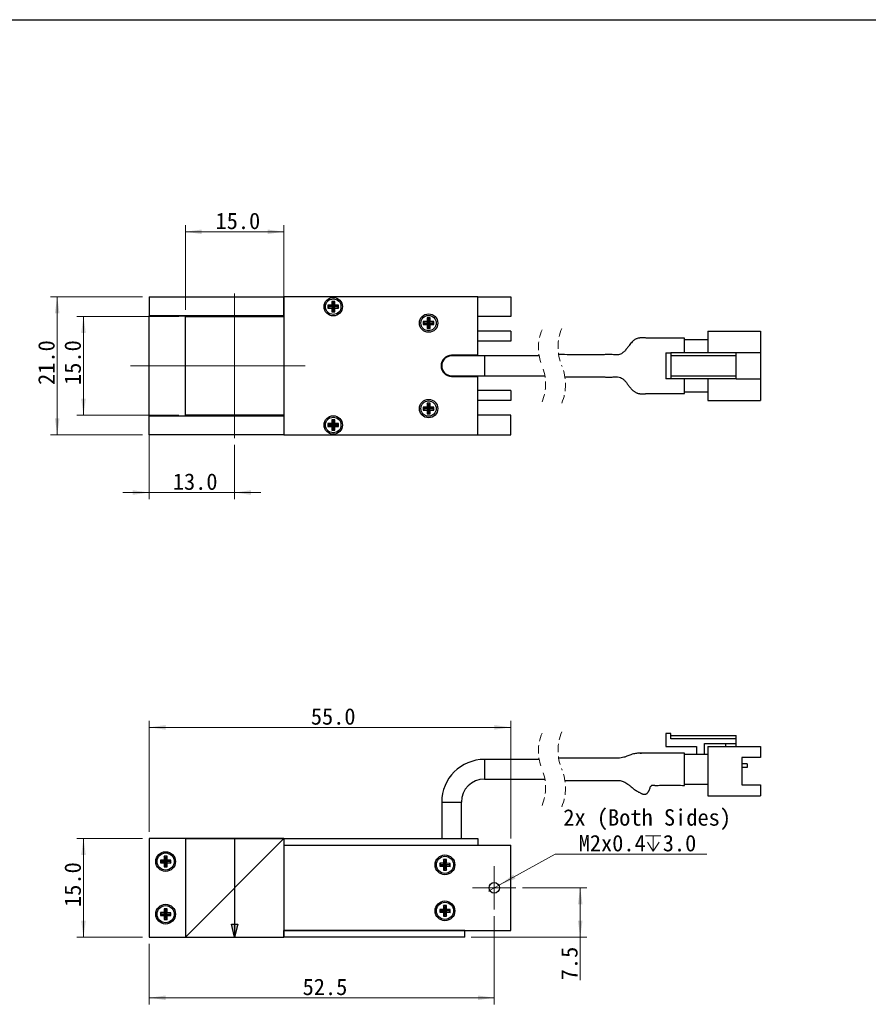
# Model space of a CAD drawing. Header units: millimetres. Extents: x 16 to 409, y 11 to 289.
# Tile 3 of 4: x 151 to 280, y 136 to 286. Entities that reach past the tile are written whole.
import ezdxf

# ---------------------------------------------------------------- set-up
doc = ezdxf.new("R2010")
doc.units = ezdxf.units.MM
for name, pattern in [('SLD-一點鏈線-(中心線)', [34.29, 30.48, -1.27, 1.27, -1.27]), ('SLD-實線', [0]), ('SLD-虛線-(隱匿輪廓線)', [1.905, 1.27, -0.635])]:
    doc.linetypes.add(name, pattern=pattern)
doc.layers.add('00_FORMAT', color=7, linetype='SLD-實線')
doc.styles.add('SLDTEXTSTYLE0', font='MSGOTHIC.TTC')
doc.dimstyles.new('SLDDIMSTYLE0', dxfattribs={"dimtxt": 2.5, "dimasz": 2.5, "dimexe": 0, "dimexo": 0.0625, "dimtad": 1, "dimdec": 1, "dimrnd": 1e-09, "dimzin": 4, "dimdsep": 46, "dimtxsty": 'SLDTEXTSTYLE0', "dimsah": 1, "dimcen": 0.09, "dimadec": 0, "dimazin": 1, "dimtfac": 1, "dimtdec": 1, "dimtofl": 0, "dimtmove": 0, "dimatfit": 3, "dimfxl": 1, "dimfrac": 2, "dimtolj": 1, "dimtzin": 12, "dimarcsym": 0})
doc.dimstyles.new('SLDDIMSTYLE1', dxfattribs={"dimtxt": 2.5, "dimasz": 2.5, "dimexe": 0, "dimexo": 0.0625, "dimtad": 1, "dimdec": 1, "dimrnd": 1e-09, "dimzin": 12, "dimdsep": 46, "dimtxsty": 'SLDTEXTSTYLE0', "dimsah": 1, "dimcen": 0.09, "dimadec": 0, "dimazin": 3, "dimtfac": 1, "dimtdec": 1, "dimtofl": 0, "dimtmove": 0, "dimatfit": 3, "dimfxl": 1, "dimfrac": 2, "dimtolj": 1, "dimtzin": 12, "dimarcsym": 0})
doc.dimstyles.new('SLDDIMSTYLE2', dxfattribs={"dimtxt": 2.5, "dimasz": 2.5, "dimexe": 0, "dimexo": 0.0625, "dimtad": 0, "dimtih": 1, "dimtoh": 1, "dimdec": 1, "dimrnd": 1e-09, "dimzin": 12, "dimdsep": 46, "dimtxsty": 'SLDTEXTSTYLE0', "dimblk1": 'NONE', "dimsah": 1, "dimcen": 0, "dimadec": 0, "dimazin": 3, "dimtfac": 1, "dimtdec": 1, "dimtmove": 0, "dimatfit": 3, "dimldrblk": 'NONE', "dimfxl": 1, "dimfrac": 2, "dimtolj": 1, "dimtzin": 12, "dimarcsym": 0})
doc.dimstyles.new('SLDDIMSTYLE3', dxfattribs={"dimtxt": 2.5, "dimasz": 2.5, "dimexe": 0, "dimexo": 0.0625, "dimtad": 1, "dimdec": 1, "dimrnd": 1e-09, "dimzin": 4, "dimdsep": 46, "dimtxsty": 'SLDTEXTSTYLE0', "dimsah": 1, "dimcen": 0.09, "dimadec": 0, "dimazin": 1, "dimtfac": 1, "dimtdec": 1, "dimtmove": 0, "dimatfit": 0, "dimfxl": 1, "dimfrac": 2, "dimtolj": 1, "dimtzin": 12, "dimarcsym": 0})

# ---------------------------------------------------------------- blocks, each defined once
blk = doc.blocks.new('SW_BROKEN_VIEW_0')
at = {"color": 0, "linetype": 'SLD-實線'}
for p, q in [((0, 0), (0, -15)), ((0, -15), (-0.5, -13)), ((-0.5, -13), (0.5, -13)), ((0.5, -13), (0, -15))]:
    blk.add_line(p, q, dxfattribs=at)
blk = doc.blocks.new('_D')
at = {"color": 7, "linetype": 'SLD-實線', "lineweight": 18}
for p, q in [((170.48, 162.45), (170.48, 179.36)), ((170.48, 178.36), (225.48, 178.36)), ((225.48, 161.45), (225.48, 179.36))]:
    blk.add_line(p, q, dxfattribs=at)
for points in [[(170.48, 178.36), (172.98, 178.01), (172.98, 178.71)], [(225.48, 178.36), (222.98, 178.71), (222.98, 178.01)]]:
    blk.add_solid(points, dxfattribs=at)
at = {"color": 7, "linetype": 'SLD-實線', "lineweight": 18, "insert": (195.07, 181.27), "char_height": 2.5, "attachment_point": 1, "style": 'SLDTEXTSTYLE0'}
blk.add_mtext('55.0', dxfattribs=at)
blk = doc.blocks.new('_D_1')
at = {"color": 7, "linetype": 'SLD-實線', "lineweight": 18}
for p, q in [((169.48, 161.45), (159.48, 161.45)), ((160.48, 161.45), (160.48, 146.45)), ((169.48, 146.45), (159.48, 146.45))]:
    blk.add_line(p, q, dxfattribs=at)
for points in [[(160.48, 161.45), (160.13, 158.95), (160.83, 158.95)], [(160.48, 146.45), (160.83, 148.95), (160.13, 148.95)]]:
    blk.add_solid(points, dxfattribs=at)
at = {"color": 7, "linetype": 'SLD-實線', "lineweight": 18, "insert": (157.58, 151.04), "char_height": 2.5, "attachment_point": 1, "rotation": 90, "style": 'SLDTEXTSTYLE0'}
blk.add_mtext('15.0', dxfattribs=at)
blk = doc.blocks.new('_D_2')
at = {"color": 7, "linetype": 'SLD-實線', "lineweight": 18}
for p, q in [((222.98, 149.65), (222.98, 136.23)), ((170.48, 145.45), (170.48, 136.23)), ((170.48, 137.23), (222.98, 137.23))]:
    blk.add_line(p, q, dxfattribs=at)
for points in [[(170.48, 137.23), (172.98, 136.88), (172.98, 137.58)], [(222.98, 137.23), (220.48, 137.58), (220.48, 136.88)]]:
    blk.add_solid(points, dxfattribs=at)
at = {"color": 7, "linetype": 'SLD-實線', "lineweight": 18, "insert": (193.82, 140.14), "char_height": 2.5, "attachment_point": 1, "style": 'SLDTEXTSTYLE0'}
blk.add_mtext('52.5', dxfattribs=at)
blk = doc.blocks.new('SW_SYMBOL_HOLE_DEPTH')
at = {"color": 0, "linetype": 'SLD-實線', "lineweight": 18}
for p, q in [((0, 875), (800, 875)), ((100, 555), (400, 75)), ((400, 875), (400, 75)), ((700, 555), (400, 75))]:
    blk.add_line(p, q, dxfattribs=at)
blk = doc.blocks.new('_D_3')
at = {"color": 7, "linetype": 'SLD-實線', "lineweight": 18}
for p, q in [((223.86, 154.44), (232.24, 159.09)), ((232.24, 159.09), (255.32, 159.09)), ((222.11, 153.46), (223.86, 154.44))]:
    blk.add_line(p, q, dxfattribs=at)
blk.add_solid([(223.86, 154.44), (226.21, 155.34), (225.87, 155.96)], dxfattribs=at)
at = {"color": 7, "linetype": 'SLD-實線', "lineweight": 18, "xscale": 0.0029090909, "yscale": 0.0029090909, "zscale": 0.0029090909}
blk.add_blockref('SW_SYMBOL_HOLE_DEPTH', (246.01, 159.3), dxfattribs=at)
at = {"color": 7, "linetype": 'SLD-實線', "lineweight": 18, "char_height": 2.5, "attachment_point": 1, "style": 'SLDTEXTSTYLE0'}
for s, insert in [('2x (Both Sides)', (233.49, 165.91)), ('M2x0.4', (235.82, 162)), ('3.0', (248.62, 162))]:
    blk.add_mtext(s, dxfattribs=dict(at, insert=insert))
blk = doc.blocks.new('_NONE')
blk = doc.blocks.new('_D_4')
at = {"color": 7, "linetype": 'SLD-實線', "lineweight": 18}
for p, q in [((227.28, 153.95), (237.06, 153.95)), ((236.06, 146.45), (236.06, 153.95)), ((219.48, 146.45), (237.06, 146.45)), ((236.06, 146.45), (236.06, 139.89))]:
    blk.add_line(p, q, dxfattribs=at)
for points in [[(236.06, 153.95), (235.71, 151.45), (236.41, 151.45)], [(236.06, 146.45), (236.41, 148.95), (235.71, 148.95)]]:
    blk.add_solid(points, dxfattribs=at)
at = {"color": 7, "linetype": 'SLD-實線', "lineweight": 18, "insert": (233.15, 139.89), "char_height": 2.5, "attachment_point": 1, "rotation": 90, "style": 'SLDTEXTSTYLE0'}
blk.add_mtext('7.5', dxfattribs=at)
blk = doc.blocks.new('SW_CENTERMARKSYMBOL_0')
at = {"color": 0, "linetype": 'SLD-實線', "lineweight": 0}
for p, q in [((0, 2.5), (0, 3.3)), ((0, 0), (0, 2.5)), ((-2.5, 0), (-3.3, 0)), ((0, 0), (-2.5, 0)), ((0, 0), (0, -2.5)), ((0, 0), (2.5, 0)), ((2.5, 0), (3.3, 0)), ((0, -2.5), (0, -3.3))]:
    blk.add_line(p, q, dxfattribs=at)
blk = doc.blocks.new('_D_5')
at = {"color": 7, "linetype": 'SLD-實線', "lineweight": 18}
for p, q in [((175.98, 241.85), (175.98, 254.74)), ((190.98, 241.85), (190.98, 254.74)), ((175.98, 253.74), (190.98, 253.74))]:
    blk.add_line(p, q, dxfattribs=at)
for points in [[(175.98, 253.74), (178.48, 253.39), (178.48, 254.09)], [(190.98, 253.74), (188.48, 254.09), (188.48, 253.39)]]:
    blk.add_solid(points, dxfattribs=at)
at = {"color": 7, "linetype": 'SLD-實線', "lineweight": 18, "insert": (180.57, 256.65), "char_height": 2.5, "attachment_point": 1, "style": 'SLDTEXTSTYLE0'}
blk.add_mtext('15.0', dxfattribs=at)
blk = doc.blocks.new('_D_6')
at = {"color": 7, "linetype": 'SLD-實線', "lineweight": 18}
for p, q in [((174.98, 240.85), (159.48, 240.85)), ((160.48, 225.85), (160.48, 240.85)), ((174.98, 225.85), (159.48, 225.85))]:
    blk.add_line(p, q, dxfattribs=at)
for points in [[(160.48, 240.85), (160.13, 238.35), (160.83, 238.35)], [(160.48, 225.85), (160.83, 228.35), (160.13, 228.35)]]:
    blk.add_solid(points, dxfattribs=at)
at = {"color": 7, "linetype": 'SLD-實線', "lineweight": 18, "insert": (157.58, 230.44), "char_height": 2.5, "attachment_point": 1, "rotation": 90, "style": 'SLDTEXTSTYLE0'}
blk.add_mtext('15.0', dxfattribs=at)
blk = doc.blocks.new('_D_7')
at = {"color": 7, "linetype": 'SLD-實線', "lineweight": 18}
for p, q in [((169.48, 243.85), (155.48, 243.85)), ((156.48, 243.85), (156.48, 222.85)), ((169.48, 222.85), (155.48, 222.85))]:
    blk.add_line(p, q, dxfattribs=at)
for points in [[(156.48, 243.85), (156.13, 241.35), (156.83, 241.35)], [(156.48, 222.85), (156.83, 225.35), (156.13, 225.35)]]:
    blk.add_solid(points, dxfattribs=at)
at = {"color": 7, "linetype": 'SLD-實線', "lineweight": 18, "insert": (153.58, 230.44), "char_height": 2.5, "attachment_point": 1, "rotation": 90, "style": 'SLDTEXTSTYLE0'}
blk.add_mtext('21.0', dxfattribs=at)
blk = doc.blocks.new('_D_8')
at = {"color": 7, "linetype": 'SLD-實線', "lineweight": 18}
for p, q in [((170.48, 224.75), (170.48, 213.08)), ((183.48, 221.35), (183.48, 213.08)), ((170.48, 214.08), (166.48, 214.08)), ((183.48, 214.08), (170.48, 214.08)), ((183.48, 214.08), (187.48, 214.08))]:
    blk.add_line(p, q, dxfattribs=at)
for points in [[(170.48, 214.08), (167.98, 214.43), (167.98, 213.73)], [(183.48, 214.08), (185.98, 213.73), (185.98, 214.43)]]:
    blk.add_solid(points, dxfattribs=at)
at = {"color": 7, "linetype": 'SLD-實線', "lineweight": 18, "insert": (174.07, 216.99), "char_height": 2.5, "attachment_point": 1, "style": 'SLDTEXTSTYLE0'}
blk.add_mtext('13.0', dxfattribs=at)

msp = doc.modelspace()

# ---------------------------------------------------------------- hatches: boundary and pattern name
at = {"linetype": 'Continuous'}
msp.add_hatch(color=7, dxfattribs=at).paths.add_polyline_path([(183.48, 146.45), (183.98, 148.45), (182.98, 148.45)], flags=0)

# ---------------------------------------------------------------- linework, layer by layer
at = {"color": 7, "linetype": 'SLD-一點鏈線-(中心線)', "lineweight": 18}
for p, q in [((183.48, 244.35), (183.48, 222.35)), ((194.19, 233.35), (167.61, 233.35))]:
    msp.add_line(p, q, dxfattribs=at)
at = {"color": 7, "linetype": 'SLD-實線', "lineweight": 25}
for p, q in [((170.48, 243.85), (170.48, 240.95)), ((170.48, 243.85), (190.98, 243.85)), ((220.48, 243.85), (190.98, 243.85)), ((190.98, 243.85), (190.98, 222.85)), ((190.98, 240.95), (190.98, 243.85)), ((198.26, 243.15), (198.26, 242.58)), ((198.71, 243.15), (198.26, 243.15)), ((198.48, 242.93), (198.26, 243.15)), ((198.48, 242.93), (198.48, 242.36)), ((198.49, 242.93), (198.48, 242.93)), ((198.49, 242.93), (198.71, 243.15)), ((198.49, 242.36), (198.49, 242.93)), ((198.71, 242.58), (198.71, 243.15)), ((220.48, 234.95), (220.48, 243.85)), ((220.48, 243.85), (225.48, 243.85)), ((225.48, 243.85), (225.48, 240.85)), ((198.26, 242.58), (197.68, 242.58)), ((197.68, 242.58), (197.68, 242.13)), ((197.91, 242.36), (197.68, 242.58)), ((197.91, 242.35), (197.68, 242.13)), ((197.68, 242.13), (198.26, 242.13)), ((198.48, 242.36), (197.91, 242.36)), ((197.91, 242.36), (197.91, 242.35)), ((197.91, 242.35), (198.48, 242.35)), ((198.48, 242.36), (198.26, 242.58)), ((198.48, 242.35), (198.26, 242.13)), ((198.26, 242.13), (198.26, 241.55)), ((198.48, 241.78), (198.26, 241.55)), ((198.26, 241.55), (198.71, 241.55)), ((198.48, 242.35), (198.48, 241.78)), ((198.48, 241.78), (198.49, 241.78)), ((198.49, 242.36), (198.71, 242.58)), ((199.06, 242.36), (198.49, 242.36)), ((198.49, 242.35), (198.71, 242.13)), ((198.49, 242.35), (199.06, 242.35)), ((198.49, 241.78), (198.49, 242.35)), ((198.49, 241.78), (198.71, 241.55)), ((199.28, 242.58), (198.71, 242.58)), ((198.71, 241.55), (198.71, 242.13)), ((198.71, 242.13), (199.28, 242.13)), ((199.06, 242.36), (199.28, 242.58)), ((199.06, 242.35), (199.06, 242.36)), ((199.06, 242.35), (199.28, 242.13)), ((199.28, 242.13), (199.28, 242.58)), ((170.48, 240.95), (175.98, 240.95)), ((170.48, 225.75), (170.48, 240.95)), ((190.98, 240.95), (170.48, 240.95)), ((175.98, 225.75), (175.98, 240.95)), ((175.98, 225.85), (175.98, 240.85)), ((175.98, 240.85), (190.98, 240.85)), ((176.08, 240.95), (176.08, 240.85)), ((177.23, 240.85), (177.23, 240.95)), ((189.73, 240.95), (189.73, 240.85)), ((190.98, 240.85), (190.98, 225.85)), ((190.98, 240.85), (190.98, 240.85)), ((190.98, 240.84), (190.98, 225.86)), ((190.98, 240.84), (190.98, 240.84)), ((212.76, 240.08), (212.18, 240.08)), ((212.18, 240.08), (212.18, 239.63)), ((212.41, 239.86), (212.18, 240.08)), ((212.41, 239.85), (212.18, 239.63)), ((212.18, 239.63), (212.76, 239.63)), ((212.41, 239.86), (212.41, 239.85)), ((212.98, 239.86), (212.41, 239.86)), ((212.41, 239.85), (212.98, 239.85)), ((212.76, 240.65), (212.76, 240.08)), ((213.21, 240.65), (212.76, 240.65)), ((212.98, 240.43), (212.76, 240.65)), ((212.98, 239.86), (212.76, 240.08)), ((212.98, 239.85), (212.76, 239.63)), ((212.76, 239.63), (212.76, 239.05)), ((212.99, 240.43), (212.98, 240.43)), ((212.98, 240.43), (212.98, 239.86)), ((212.98, 239.85), (212.98, 239.28)), ((212.99, 240.43), (213.21, 240.65)), ((212.99, 239.86), (212.99, 240.43)), ((212.99, 239.86), (213.21, 240.08)), ((213.56, 239.86), (212.99, 239.86)), ((212.99, 239.85), (213.21, 239.63)), ((212.99, 239.85), (213.56, 239.85)), ((212.99, 239.28), (212.99, 239.85)), ((213.21, 240.08), (213.21, 240.65)), ((213.78, 240.08), (213.21, 240.08)), ((213.21, 239.05), (213.21, 239.63)), ((213.21, 239.63), (213.78, 239.63)), ((213.56, 239.86), (213.78, 240.08)), ((213.56, 239.85), (213.56, 239.86)), ((213.56, 239.85), (213.78, 239.63)), ((213.78, 239.63), (213.78, 240.08)), ((225.48, 240.85), (220.48, 240.85)), ((212.98, 239.28), (212.76, 239.05)), ((212.76, 239.05), (213.21, 239.05)), ((212.98, 239.28), (212.99, 239.28)), ((212.99, 239.28), (213.21, 239.05)), ((225.48, 238.6), (220.48, 238.6)), ((225.48, 238.6), (225.48, 237.1)), ((255.47, 238.6), (255.47, 235.35)), ((255.47, 238.6), (263.47, 238.6)), ((263.47, 238.6), (263.47, 235.35)), ((225.48, 237.1), (220.48, 237.1)), ((251.92, 237.05), (251.92, 237.55)), ((251.92, 237.35), (255.47, 237.35)), ((251.92, 235.35), (251.92, 237.05)), ((249.07, 235.35), (249.87, 235.35)), ((249.07, 235.35), (249.07, 231.35)), ((249.87, 235.35), (249.87, 231.35)), ((259.77, 235.35), (249.87, 235.35)), ((259.77, 234.85), (259.77, 235.35)), ((263.47, 235.35), (259.77, 235.35)), ((263.47, 235.35), (263.47, 231.35)), ((220.48, 234.95), (216.48, 234.95)), ((221.48, 234.85), (216.48, 234.85)), ((216.88, 234.95), (216.88, 234.9)), ((216.98, 234.87), (216.88, 234.9)), ((216.98, 234.95), (216.98, 234.85)), ((220.48, 234.85), (220.48, 234.95)), ((229.81, 234.85), (221.48, 234.85)), ((259.77, 234.85), (249.87, 234.85)), ((259.77, 231.85), (259.77, 234.85)), ((216.48, 231.85), (221.48, 231.85)), ((216.48, 231.75), (220.48, 231.75)), ((216.88, 231.8), (216.98, 231.83)), ((216.88, 231.8), (216.88, 231.75)), ((216.98, 231.85), (216.98, 231.75)), ((220.48, 231.75), (220.48, 231.85)), ((220.48, 222.85), (220.48, 231.75)), ((221.48, 231.85), (230.69, 231.85)), ((249.87, 231.35), (249.07, 231.35)), ((249.87, 231.85), (259.77, 231.85)), ((259.77, 231.35), (249.87, 231.35)), ((251.92, 229.65), (251.92, 231.35)), ((255.47, 231.35), (255.47, 228.1)), ((259.77, 231.35), (259.77, 231.85)), ((259.77, 231.35), (263.47, 231.35)), ((263.47, 231.35), (263.47, 228.1)), ((225.48, 229.6), (220.48, 229.6)), ((225.48, 229.6), (225.48, 228.1)), ((251.92, 229.15), (251.92, 229.65)), ((255.47, 229.35), (251.92, 229.35)), ((212.76, 227.65), (212.76, 227.08)), ((213.21, 227.65), (212.76, 227.65)), ((212.98, 227.43), (212.76, 227.65)), ((212.99, 227.43), (213.21, 227.65)), ((213.21, 227.08), (213.21, 227.65)), ((225.48, 228.1), (220.48, 228.1)), ((255.47, 228.1), (263.47, 228.1)), ((212.76, 227.08), (212.18, 227.08)), ((212.18, 227.08), (212.18, 226.63)), ((212.41, 226.86), (212.18, 227.08)), ((212.41, 226.85), (212.18, 226.63)), ((212.18, 226.63), (212.76, 226.63)), ((212.41, 226.86), (212.41, 226.85)), ((212.98, 226.86), (212.41, 226.86)), ((212.41, 226.85), (212.98, 226.85)), ((212.98, 226.86), (212.76, 227.08)), ((212.98, 226.85), (212.76, 226.63)), ((212.76, 226.63), (212.76, 226.05)), ((212.98, 226.28), (212.76, 226.05)), ((212.99, 227.43), (212.98, 227.43)), ((212.98, 227.43), (212.98, 226.86)), ((212.98, 226.85), (212.98, 226.28)), ((212.98, 226.28), (212.99, 226.28)), ((212.99, 226.86), (212.99, 227.43)), ((212.99, 226.86), (213.21, 227.08)), ((213.56, 226.86), (212.99, 226.86)), ((212.99, 226.85), (213.21, 226.63)), ((212.99, 226.85), (213.56, 226.85)), ((212.99, 226.28), (212.99, 226.85)), ((212.99, 226.28), (213.21, 226.05)), ((213.78, 227.08), (213.21, 227.08)), ((213.21, 226.05), (213.21, 226.63)), ((213.21, 226.63), (213.78, 226.63)), ((213.56, 226.86), (213.78, 227.08)), ((213.56, 226.85), (213.56, 226.86)), ((213.56, 226.85), (213.78, 226.63)), ((213.78, 226.63), (213.78, 227.08)), ((170.48, 225.75), (175.98, 225.75)), ((170.48, 222.85), (170.48, 225.75)), ((170.48, 225.75), (190.98, 225.75)), ((190.98, 225.85), (175.98, 225.85)), ((176.08, 225.85), (176.08, 225.75)), ((177.23, 225.75), (177.23, 225.85)), ((189.73, 225.85), (189.73, 225.75)), ((190.98, 225.86), (190.98, 225.86)), ((190.98, 225.85), (190.98, 225.85)), ((190.98, 225.75), (190.98, 222.85)), ((198.26, 225.15), (198.26, 224.58)), ((198.71, 225.15), (198.26, 225.15)), ((198.48, 224.93), (198.26, 225.15)), ((198.48, 224.93), (198.48, 224.36)), ((198.49, 224.93), (198.48, 224.93)), ((198.49, 224.93), (198.71, 225.15)), ((198.49, 224.36), (198.49, 224.93)), ((198.71, 224.58), (198.71, 225.15)), ((212.76, 226.05), (213.21, 226.05)), ((225.48, 225.85), (220.48, 225.85)), ((225.48, 222.85), (225.48, 225.85)), ((198.26, 224.58), (197.68, 224.58)), ((197.68, 224.58), (197.68, 224.13)), ((197.91, 224.36), (197.68, 224.58)), ((197.91, 224.35), (197.68, 224.13)), ((197.68, 224.13), (198.26, 224.13)), ((198.48, 224.36), (197.91, 224.36)), ((197.91, 224.36), (197.91, 224.35)), ((197.91, 224.35), (198.48, 224.35)), ((198.48, 224.36), (198.26, 224.58)), ((198.48, 224.35), (198.26, 224.13)), ((198.26, 224.13), (198.26, 223.55)), ((198.48, 223.78), (198.26, 223.55)), ((198.26, 223.55), (198.71, 223.55)), ((198.48, 224.35), (198.48, 223.78)), ((198.48, 223.78), (198.49, 223.78)), ((198.49, 224.36), (198.71, 224.58)), ((199.06, 224.36), (198.49, 224.36)), ((198.49, 223.78), (198.49, 224.35)), ((198.49, 224.35), (198.71, 224.13)), ((198.49, 224.35), (199.06, 224.35)), ((198.49, 223.78), (198.71, 223.55)), ((199.28, 224.58), (198.71, 224.58)), ((198.71, 223.55), (198.71, 224.13)), ((198.71, 224.13), (199.28, 224.13)), ((199.06, 224.36), (199.28, 224.58)), ((199.06, 224.35), (199.06, 224.36)), ((199.06, 224.35), (199.28, 224.13)), ((199.28, 224.13), (199.28, 224.58)), ((190.98, 222.85), (170.48, 222.85)), ((190.98, 222.85), (220.48, 222.85)), ((220.48, 222.85), (225.48, 222.85)), ((249.87, 177.43), (249.07, 177.43)), ((249.07, 177.43), (249.07, 175.43)), ((249.87, 176.63), (249.87, 177.43)), ((249.87, 177.13), (259.77, 177.13)), ((259.77, 176.63), (259.77, 177.13)), ((249.07, 175.43), (253.77, 175.43)), ((259.77, 176.63), (249.87, 176.63)), ((253.77, 175.43), (253.77, 174.23)), ((254.97, 174.23), (254.97, 175.93)), ((254.97, 175.93), (259.77, 175.93)), ((255.47, 175.43), (255.47, 167.93)), ((255.47, 175.43), (263.47, 175.43)), ((258.17, 175.93), (258.17, 175.43)), ((259.67, 175.43), (259.77, 175.53)), ((259.77, 175.93), (259.77, 176.63)), ((259.77, 175.53), (259.77, 175.93)), ((263.47, 175.43), (263.47, 173.76)), ((251.92, 173.93), (251.92, 174.43)), ((255.47, 174.23), (251.92, 174.23)), ((251.92, 170.03), (251.92, 173.93)), ((263.47, 173.76), (260.67, 173.76)), ((260.67, 173.76), (260.67, 169.61)), ((229.81, 173.48), (221.48, 173.48)), ((261.47, 172.83), (260.67, 172.83)), ((261.47, 172.23), (260.67, 172.23)), ((261.47, 172.83), (261.47, 172.23)), ((221.48, 170.48), (230.69, 170.48)), ((251.92, 169.53), (251.92, 170.03)), ((251.92, 169.73), (255.47, 169.73)), ((260.67, 169.61), (263.47, 169.61)), ((263.47, 169.61), (263.47, 167.93)), ((255.47, 167.93), (263.47, 167.93)), ((214.98, 166.98), (214.98, 161.45)), ((217.98, 161.45), (217.98, 166.98)), ((170.48, 161.45), (170.48, 146.45)), ((190.98, 161.45), (170.48, 161.45)), ((190.98, 161.45), (190.98, 160.45)), ((190.98, 161.45), (220.48, 161.45)), ((190.98, 160.45), (220.48, 160.45)), ((190.98, 160.45), (225.48, 160.45)), ((220.48, 161.45), (220.48, 160.45)), ((225.48, 147.45), (225.48, 160.45)), ((172.76, 158.18), (172.18, 158.18)), ((172.18, 158.18), (172.18, 157.73)), ((172.41, 157.95), (172.18, 158.18)), ((172.41, 157.95), (172.18, 157.73)), ((172.18, 157.73), (172.76, 157.73)), ((172.41, 157.95), (172.41, 157.95)), ((172.98, 157.95), (172.41, 157.95)), ((172.41, 157.95), (172.98, 157.95)), ((173.21, 158.75), (172.76, 158.75)), ((172.76, 158.75), (172.76, 158.18)), ((172.98, 158.53), (172.76, 158.75)), ((172.98, 157.95), (172.76, 158.18)), ((172.98, 157.95), (172.76, 157.73)), ((172.76, 157.73), (172.76, 157.15)), ((172.98, 157.37), (172.76, 157.15)), ((172.99, 158.53), (172.98, 158.53)), ((172.98, 158.53), (172.98, 157.95)), ((172.98, 157.95), (172.98, 157.37)), ((172.98, 157.37), (172.99, 157.37)), ((172.99, 158.53), (173.21, 158.75)), ((172.99, 157.95), (172.99, 158.53)), ((172.99, 157.95), (173.21, 158.18)), ((172.99, 157.37), (172.99, 157.95)), ((172.99, 157.95), (173.21, 157.73)), ((172.99, 157.95), (173.56, 157.95)), ((173.56, 157.95), (172.99, 157.95)), ((172.99, 157.37), (173.21, 157.15)), ((173.21, 158.18), (173.21, 158.75)), ((173.78, 158.17), (173.21, 158.18)), ((173.21, 157.15), (173.21, 157.73)), ((173.21, 157.73), (173.78, 157.72)), ((173.56, 157.95), (173.78, 158.17)), ((173.56, 157.95), (173.78, 157.72)), ((173.56, 157.95), (173.56, 157.95)), ((173.78, 157.72), (173.78, 158.17)), ((215.26, 157.68), (214.68, 157.68)), ((214.68, 157.68), (214.68, 157.23)), ((214.91, 157.45), (214.68, 157.68)), ((214.91, 157.45), (214.68, 157.23)), ((215.48, 157.45), (214.91, 157.45)), ((214.91, 157.45), (214.91, 157.45)), ((214.91, 157.45), (215.48, 157.45)), ((215.71, 158.25), (215.26, 158.25)), ((215.26, 158.25), (215.26, 157.68)), ((215.48, 158.03), (215.26, 158.25)), ((215.48, 157.45), (215.26, 157.68)), ((215.48, 157.45), (215.26, 157.23)), ((215.49, 158.03), (215.48, 158.03)), ((215.48, 158.03), (215.48, 157.45)), ((215.48, 157.45), (215.48, 156.87)), ((215.49, 158.03), (215.71, 158.25)), ((215.49, 157.45), (215.49, 158.03)), ((215.49, 157.45), (215.71, 157.68)), ((216.06, 157.45), (215.49, 157.45)), ((215.49, 157.45), (215.71, 157.23)), ((215.49, 157.45), (216.06, 157.45)), ((215.49, 156.87), (215.49, 157.45)), ((215.71, 157.68), (215.71, 158.25)), ((216.28, 157.67), (215.71, 157.68)), ((216.06, 157.45), (216.28, 157.67)), ((216.06, 157.45), (216.28, 157.22)), ((216.06, 157.45), (216.06, 157.45)), ((216.28, 157.22), (216.28, 157.67)), ((172.76, 157.15), (173.21, 157.15)), ((214.68, 157.23), (215.26, 157.23)), ((215.26, 157.23), (215.26, 156.65)), ((215.48, 156.87), (215.26, 156.65)), ((215.26, 156.65), (215.71, 156.65)), ((215.48, 156.87), (215.49, 156.87)), ((215.49, 156.87), (215.71, 156.65)), ((215.71, 156.65), (215.71, 157.23)), ((215.71, 157.23), (216.28, 157.22)), ((172.41, 149.95), (172.18, 150.18)), ((172.76, 150.18), (172.18, 150.18)), ((172.18, 150.18), (172.18, 149.73)), ((172.41, 149.95), (172.18, 149.73)), ((172.98, 149.95), (172.41, 149.95)), ((172.41, 149.95), (172.98, 149.95)), ((172.41, 149.95), (172.41, 149.95)), ((173.21, 150.75), (172.76, 150.75)), ((172.76, 150.75), (172.76, 150.18)), ((172.98, 150.53), (172.76, 150.75)), ((172.98, 149.95), (172.76, 150.18)), ((172.98, 149.95), (172.76, 149.73)), ((172.98, 150.53), (172.98, 149.95)), ((172.99, 150.53), (172.98, 150.53)), ((172.98, 149.95), (172.98, 149.37)), ((172.99, 150.53), (173.21, 150.75)), ((172.99, 149.95), (172.99, 150.53)), ((172.99, 149.95), (173.21, 150.18)), ((172.99, 149.37), (172.99, 149.95)), ((172.99, 149.95), (173.21, 149.73)), ((173.56, 149.95), (172.99, 149.95)), ((172.99, 149.95), (173.56, 149.95)), ((173.21, 150.18), (173.21, 150.75)), ((173.78, 150.17), (173.21, 150.18)), ((173.56, 149.95), (173.78, 150.17)), ((173.56, 149.95), (173.78, 149.72)), ((173.56, 149.95), (173.56, 149.95)), ((173.78, 149.72), (173.78, 150.17)), ((215.26, 150.68), (214.68, 150.68)), ((214.68, 150.68), (214.68, 150.23)), ((214.91, 150.45), (214.68, 150.68)), ((214.91, 150.45), (214.68, 150.23)), ((214.68, 150.23), (215.26, 150.23)), ((214.91, 150.45), (215.48, 150.45)), ((215.48, 150.45), (214.91, 150.45)), ((214.91, 150.45), (214.91, 150.45)), ((215.71, 151.25), (215.26, 151.25)), ((215.26, 151.25), (215.26, 150.68)), ((215.48, 151.03), (215.26, 151.25)), ((215.48, 150.45), (215.26, 150.68)), ((215.48, 150.45), (215.26, 150.23)), ((215.26, 150.23), (215.26, 149.65)), ((215.48, 149.87), (215.26, 149.65)), ((215.48, 151.03), (215.48, 150.45)), ((215.49, 151.03), (215.48, 151.03)), ((215.48, 150.45), (215.48, 149.87)), ((215.48, 149.87), (215.49, 149.87)), ((215.49, 151.03), (215.71, 151.25)), ((215.49, 150.45), (215.49, 151.03)), ((215.49, 150.45), (215.71, 150.68)), ((215.49, 149.87), (215.49, 150.45)), ((215.49, 150.45), (215.71, 150.23)), ((215.49, 150.45), (216.06, 150.45)), ((216.06, 150.45), (215.49, 150.45)), ((215.49, 149.87), (215.71, 149.65)), ((215.71, 150.68), (215.71, 151.25)), ((216.28, 150.67), (215.71, 150.68)), ((215.71, 149.65), (215.71, 150.23)), ((215.71, 150.23), (216.28, 150.22)), ((216.06, 150.45), (216.28, 150.67)), ((216.06, 150.45), (216.28, 150.22)), ((216.06, 150.45), (216.06, 150.45)), ((216.28, 150.22), (216.28, 150.67)), ((172.18, 149.73), (172.76, 149.73)), ((172.76, 149.73), (172.76, 149.15)), ((172.98, 149.37), (172.76, 149.15)), ((172.76, 149.15), (173.21, 149.15)), ((172.98, 149.37), (172.99, 149.37)), ((172.99, 149.37), (173.21, 149.15)), ((173.21, 149.15), (173.21, 149.73)), ((173.21, 149.73), (173.78, 149.72)), ((215.26, 149.65), (215.71, 149.65)), ((190.98, 146.45), (190.98, 147.45)), ((218.48, 147.45), (190.98, 147.45)), ((190.98, 147.45), (225.48, 147.45)), ((218.48, 146.45), (218.48, 147.45)), ((170.48, 146.45), (190.98, 146.45)), ((198.48, 146.45), (190.98, 146.45)), ((218.48, 146.45), (198.48, 146.45))]:
    msp.add_line(p, q, dxfattribs=at)
at = {"color": 8, "linetype": 'SLD-實線', "lineweight": 25}
for p, q in [((179.23, 240.95), (179.23, 240.85)), ((187.73, 240.85), (187.73, 240.95)), ((221.48, 234.85), (221.48, 231.85)), ((179.23, 225.85), (179.23, 225.75)), ((187.73, 225.75), (187.73, 225.85)), ((221.48, 173.48), (221.48, 170.48)), ((214.98, 166.98), (217.98, 166.98))]:
    msp.add_line(p, q, dxfattribs=at)
at = {"color": 7, "linetype": 'SLD-一點鏈線-(中心線)'}
for p, q in [((190.98, 161.45), (175.98, 146.45)), ((175.98, 161.45), (190.98, 161.45)), ((175.98, 161.45), (175.98, 146.45)), ((183.48, 161.45), (183.48, 146.45)), ((190.98, 161.45), (190.98, 146.45)), ((175.98, 146.45), (190.98, 146.45))]:
    msp.add_line(p, q, dxfattribs=at)
at = {"color": 7, "linetype": 'SLD-實線', "lineweight": 25, "flags": 128}
for points in [[(216.88, 234.9), (216.55, 234.95), (216.48, 234.95)], [(216.48, 231.75), (216.55, 231.75), (216.88, 231.8)]]:
    msp.add_lwpolyline(points, dxfattribs=at)
at = {"color": 7, "linetype": 'SLD-實線', "lineweight": 25}
for centre, radius in [((198.48, 242.35), 1.4), ((198.48, 242.35), 1.18), ((212.98, 239.85), 1.4), ((212.98, 239.85), 1.17), ((212.98, 226.85), 1.4), ((212.98, 226.85), 1.17), ((198.48, 224.35), 1.4), ((198.48, 224.35), 1.18), ((172.98, 157.95), 1.5), ((172.98, 157.95), 1.3), ((215.48, 157.45), 1.5), ((215.48, 157.45), 1.3), ((222.98, 153.95), 0.8), ((172.98, 149.95), 1.5), ((215.48, 150.45), 1.5), ((215.48, 150.45), 1.3), ((172.98, 149.95), 1.3)]:
    msp.add_circle(centre, radius, dxfattribs=at)
at = {"color": 7, "linetype": 'SLD-虛線-(隱匿輪廓線)', "lineweight": 18}
for centre, radius, start, end in [((236.85, 236.1), 7.15, 157.3801, 202.6199), ((240.08, 236.2), 7.4, 157.3801, 202.6199), ((223.65, 230.6), 7.15, 337.3801, 22.6199), ((226.42, 230.51), 7.4, 337.3801, 22.6199), ((236.85, 174.73), 7.15, 157.3801, 202.6199), ((240.09, 174.83), 7.41, 157.3801, 202.6199), ((223.65, 169.23), 7.15, 337.3801, 22.6199), ((226.41, 169.13), 7.41, 337.3801, 22.6199)]:
    msp.add_arc(centre, radius, start, end, dxfattribs=at)
at = {"color": 7, "linetype": 'SLD-實線', "lineweight": 25}
for centre, radius, end in [((216.48, 233.35), 1.6, 270), ((216.48, 233.35), 1.5, 270), ((221.48, 166.98), 6.5, 180), ((221.48, 166.98), 3.5, 180)]:
    msp.add_arc(centre, radius, 90, end, dxfattribs=at)
for points, knots in [([(251.92, 237.55), (251.52, 237.55), (250.78, 237.55), (249.77, 237.55), (249.01, 237.55), (248.46, 237.55), (248.13, 237.55), (247.93, 237.55), (247.81, 237.55), (247.71, 237.55), (247.64, 237.55), (247.6, 237.55), (247.56, 237.55), (247.52, 237.55), (247.46, 237.55), (247.4, 237.55), (247.34, 237.55), (247.29, 237.55), (247.26, 237.55), (247.23, 237.55), (247.2, 237.55), (247.15, 237.55), (247.1, 237.55), (247.03, 237.55), (246.96, 237.55), (246.88, 237.55), (246.78, 237.55), (246.69, 237.55), (246.61, 237.55), (246.56, 237.55), (246.52, 237.55), (246.47, 237.55), (246.41, 237.55), (246.32, 237.56), (246.19, 237.57), (245.98, 237.59), (245.77, 237.61), (245.6, 237.61), (245.45, 237.61), (245.29, 237.61), (245.13, 237.59), (244.95, 237.56), (244.77, 237.52), (244.56, 237.43), (244.37, 237.33), (244.16, 237.18), (243.86, 236.9), (243.54, 236.51), (243.19, 236.03), (242.86, 235.61), (242.52, 235.3), (242.19, 235.12), (241.8, 235.01), (241.36, 235.02), (240.92, 235.06), (240.52, 235.06), (240.07, 235.06), (239.47, 235.04), (238.68, 235.03), (237.69, 235.03), (236.52, 235.03), (235.16, 235.04), (233.88, 235.05), (233.07, 235.05), (232.77, 235.05)], [0, 0, 0, 0, 0.059761, 0.109883, 0.150031, 0.173595, 0.191623, 0.198617, 0.20442, 0.209079, 0.212596, 0.214947, 0.216352, 0.217783, 0.220886, 0.224899, 0.227319, 0.229994, 0.231422, 0.232905, 0.23444, 0.236021, 0.239296, 0.242667, 0.24605, 0.249338, 0.255419, 0.260197, 0.263752, 0.266432, 0.268285, 0.269619, 0.273689, 0.277402, 0.282368, 0.294133, 0.307604, 0.314, 0.319785, 0.329322, 0.33836, 0.343574, 0.356542, 0.365701, 0.376594, 0.389268, 0.403669, 0.437948, 0.464526, 0.492258, 0.516515, 0.532604, 0.547708, 0.57644, 0.596968, 0.614109, 0.634781, 0.664599, 0.703806, 0.752489, 0.810707, 0.878463, 0.955669, 1, 1, 1, 1]), ([(233.73, 231.66), (234.21, 231.66), (235.13, 231.67), (236.43, 231.68), (237.57, 231.68), (238.52, 231.67), (239.29, 231.66), (239.92, 231.65), (240.49, 231.64), (241.02, 231.65), (241.52, 231.69), (241.96, 231.67), (242.37, 231.51), (242.71, 231.24), (243.01, 230.9), (243.3, 230.52), (243.59, 230.13), (243.89, 229.77), (244.16, 229.53), (244.37, 229.38), (244.52, 229.3), (244.66, 229.23), (244.81, 229.18), (244.94, 229.15), (245.05, 229.13), (245.13, 229.11), (245.23, 229.1), (245.35, 229.1), (245.49, 229.09), (245.66, 229.09), (245.8, 229.1), (245.93, 229.11), (246.04, 229.12), (246.18, 229.13), (246.33, 229.15), (246.46, 229.16), (246.59, 229.16), (246.73, 229.16), (246.82, 229.15), (246.86, 229.15)], [0, 0, 0, 0, 0.101167, 0.195579, 0.276391, 0.343608, 0.397308, 0.43827, 0.477275, 0.518932, 0.551612, 0.58287, 0.612186, 0.642116, 0.674089, 0.708256, 0.743837, 0.777379, 0.806889, 0.820263, 0.832431, 0.843098, 0.852279, 0.866005, 0.871469, 0.876374, 0.88437, 0.892453, 0.902312, 0.913845, 0.926811, 0.933561, 0.940055, 0.952091, 0.96262, 0.9714, 0.980909, 0.989814, 1, 1, 1, 1]), ([(246.67, 229.16), (246.71, 229.16), (246.78, 229.16), (246.89, 229.15), (247.02, 229.15), (247.22, 229.15), (247.43, 229.15), (247.65, 229.15), (247.89, 229.15), (248.24, 229.15), (248.74, 229.15), (249.36, 229.15), (250.1, 229.15), (250.97, 229.15), (251.59, 229.15), (251.92, 229.15)], [0, 0, 0, 0, 0.01868, 0.040165, 0.065876, 0.094792, 0.153866, 0.182394, 0.220571, 0.291074, 0.385127, 0.503133, 0.645249, 0.811194, 1, 1, 1, 1]), ([(247.89, 174.43), (247.63, 174.43), (247.19, 174.44), (246.58, 174.43), (246.01, 174.44), (245.41, 174.45), (244.78, 174.43), (244.23, 174.35), (243.79, 174.22), (243.45, 174.08), (243.1, 173.94), (242.72, 173.81), (242.26, 173.71), (241.78, 173.67), (241.26, 173.68), (240.68, 173.69), (239.96, 173.68), (239.08, 173.68), (238.01, 173.68), (236.75, 173.68), (235.31, 173.68), (233.96, 173.68), (233.09, 173.68), (232.77, 173.68)], [0, 0, 0, 0, 0.052024, 0.086294, 0.120086, 0.164564, 0.205488, 0.243914, 0.272868, 0.296085, 0.31552, 0.346601, 0.376158, 0.408214, 0.441778, 0.477528, 0.523787, 0.5817, 0.651906, 0.734485, 0.82943, 0.936605, 1, 1, 1, 1]), ([(245.42, 174.46), (245.36, 174.46), (245.29, 174.46), (245.21, 174.45), (245.19, 174.45), (245.19, 174.45), (245.19, 174.45), (245.18, 174.45), (245.18, 174.45), (245.18, 174.45), (245.18, 174.45), (245.18, 174.45), (245.18, 174.45), (245.18, 174.45), (245.19, 174.45), (245.2, 174.45), (245.26, 174.45), (245.33, 174.46), (245.38, 174.46), (245.39, 174.46)], [0, 0, 0, 0, 0.383051, 0.4852, 0.514252, 0.523297, 0.528694, 0.530039, 0.530376, 0.530443, 0.530477, 0.53051, 0.530611, 0.530964, 0.532343, 0.546987, 0.620116, 0.94417, 1, 1, 1, 1]), ([(245.69, 174.45), (245.69, 174.45), (245.69, 174.45), (245.69, 174.45), (245.69, 174.45), (245.68, 174.45), (245.66, 174.45), (245.58, 174.46), (245.49, 174.46), (245.42, 174.46)], [0, 0, 0, 0, 0.000195, 0.000556, 0.003333, 0.015581, 0.036801, 0.211548, 1, 1, 1, 1]), ([(247.91, 174.43), (247.89, 174.43), (247.86, 174.43), (247.82, 174.43), (247.79, 174.43), (247.79, 174.43)], [0, 0, 0, 0, 0.406217, 0.810214, 1, 1, 1, 1]), ([(251.92, 174.43), (251.25, 174.43), (249.91, 174.43), (248.57, 174.43), (247.9, 174.43)], [0, 0, 0, 0, 0.502715, 1, 1, 1, 1]), ([(233.73, 170.29), (233.8, 170.29), (234.46, 170.29), (235.61, 170.29), (237.01, 170.29), (238.07, 170.29), (238.85, 170.29), (239.48, 170.29), (240.02, 170.28), (240.54, 170.28), (241.07, 170.28), (241.62, 170.3), (242.08, 170.28), (242.43, 170.2), (242.72, 170.09), (243, 169.94), (243.32, 169.72), (243.63, 169.46), (243.97, 169.18), (244.36, 168.88), (244.67, 168.69), (244.83, 168.58)], [0, 0, 0, 0, 0.018743, 0.170069, 0.297829, 0.378106, 0.445102, 0.498902, 0.541709, 0.585065, 0.631616, 0.680409, 0.724983, 0.750677, 0.77437, 0.803171, 0.833451, 0.873284, 0.906943, 0.948286, 1, 1, 1, 1]), ([(246.48, 168.65), (246.55, 168.81), (246.64, 169.05), (246.76, 169.35), (246.85, 169.46), (246.89, 169.51)], [0, 0, 0, 0, 0.543443, 0.795124, 1, 1, 1, 1]), ([(246.87, 169.49), (246.88, 169.5), (246.9, 169.52), (246.95, 169.55), (247.01, 169.57), (247.09, 169.58), (247.17, 169.58), (247.23, 169.57), (247.28, 169.56), (247.32, 169.55), (247.38, 169.54), (247.47, 169.52), (247.66, 169.51), (247.95, 169.54), (248.4, 169.56), (249.02, 169.58), (249.83, 169.57), (250.81, 169.55), (251.53, 169.54), (251.92, 169.53)], [0, 0, 0, 0, 0.008734, 0.019472, 0.032237, 0.047642, 0.06643, 0.077208, 0.088854, 0.094967, 0.101247, 0.124983, 0.148606, 0.209973, 0.296307, 0.418091, 0.576181, 0.7706, 1, 1, 1, 1]), ([(244.8, 168.61), (244.84, 168.58), (244.95, 168.52), (245.11, 168.43), (245.28, 168.34), (245.45, 168.27), (245.58, 168.22), (245.69, 168.2), (245.8, 168.19), (245.93, 168.19), (246.03, 168.21), (246.09, 168.23), (246.11, 168.24), (246.13, 168.25), (246.16, 168.27), (246.19, 168.29), (246.25, 168.32), (246.3, 168.38), (246.37, 168.45), (246.42, 168.53), (246.47, 168.61), (246.49, 168.67), (246.5, 168.7)], [0, 0, 0, 0, 0.081683, 0.175327, 0.27919, 0.361404, 0.445249, 0.487347, 0.52941, 0.60879, 0.670334, 0.683071, 0.695176, 0.707179, 0.7191, 0.742742, 0.766211, 0.812917, 0.859688, 0.906701, 0.953792, 1, 1, 1, 1])]:
    msp.add_open_spline(points, degree=3, knots=knots, dxfattribs=at)
at = {"layer": '00_FORMAT', "color": 7}
msp.add_line((16.01, 286), (409.01, 286), dxfattribs=at)

# ---------------------------------------------------------------- block references
at = {"color": 7, "linetype": 'Continuous'}
msp.add_blockref('SW_BROKEN_VIEW_0', (183.48, 161.45), dxfattribs=at)
at = {"color": 7, "linetype": 'Continuous', "lineweight": 0}
msp.add_blockref('SW_CENTERMARKSYMBOL_0', (222.98, 153.95), dxfattribs=at)

# ---------------------------------------------------------------- dimensions: what is measured, and where the dimension line sits
at = {"color": 7, "linetype": 'SLD-實線', "lineweight": 18}
for base, p1, p2, dimstyle, picture, middle in [((190.98, 253.74), (175.98, 240.85), (190.98, 240.85), 'SLDDIMSTYLE0', '_D_5', (183.48, 253.74)), ((170.48, 214.08), (183.48, 222.35), (170.48, 225.75), 'SLDDIMSTYLE3', '_D_8', (176.98, 214.08)), ((225.48, 178.36), (170.48, 161.45), (225.48, 160.45), 'SLDDIMSTYLE0', '_D', (197.98, 178.36)), ((222.98, 137.23), (170.48, 146.45), (222.98, 150.65), 'SLDDIMSTYLE1', '_D_2', (196.73, 137.23))]:
    dim = msp.add_linear_dim(base=base, p1=p1, p2=p2, dimstyle=dimstyle, dxfattribs=at)
    dim.commit()
    dim.dimension.update_dxf_attribs({"geometry": picture, "text_midpoint": middle, "dimtype": 160})
for base, p1, p2, dimstyle, picture, middle in [((156.48, 222.85), (170.48, 243.85), (170.48, 222.85), 'SLDDIMSTYLE0', '_D_7', (156.48, 233.35)), ((160.48, 240.85), (175.98, 225.85), (175.98, 240.85), 'SLDDIMSTYLE0', '_D_6', (160.48, 233.35)), ((160.48, 146.45), (170.48, 161.45), (170.48, 146.45), 'SLDDIMSTYLE0', '_D_1', (160.48, 153.95)), ((236.06, 153.95), (218.48, 146.45), (226.28, 153.95), 'SLDDIMSTYLE1', '_D_4', (236.06, 142.07))]:
    dim = msp.add_linear_dim(base=base, p1=p1, p2=p2, angle=90, dimstyle=dimstyle, dxfattribs=at)
    dim.commit()
    dim.dimension.update_dxf_attribs({"geometry": picture, "text_midpoint": middle, "dimtype": 160})
dim = msp.add_diameter_dim_2p(p1=(222.11, 153.46), p2=(223.86, 154.44), text='2x (Both Sides)\\PM2x0.4 {\\fGDT;x}3.0', dimstyle='SLDDIMSTYLE2', override={"dimpost": '<>'}, dxfattribs=at)
dim.commit()
dim.dimension.update_dxf_attribs({"geometry": '_D_3', "text_midpoint": (244.41, 162.5), "dimtype": 163})

doc.saveas('drawing.dxf')
